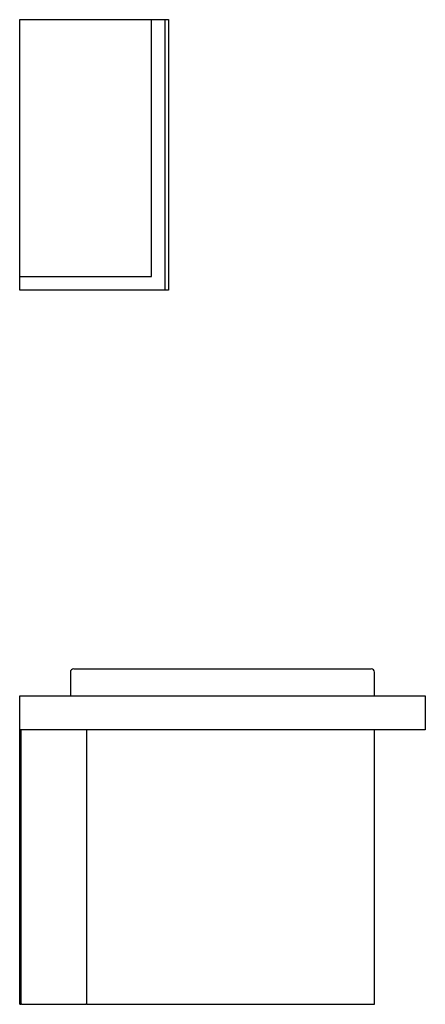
# Model space of a CAD drawing. Header units: millimetres. Extents: x 3500.06 to 3500.66, y 2705.02 to 2706.48.
import ezdxf

# ---------------------------------------------------------------- set-up
doc = ezdxf.new("R2010")
doc.units = ezdxf.units.MM
doc.layers.add('SANINDUSA', color=3, linetype='Continuous')

msp = doc.modelspace()

# ---------------------------------------------------------------- linework, layer by layer
at = {"layer": 'SANINDUSA'}
for p, q in [((3500.0636, 2706.4753), (3500.2586, 2706.4753)), ((3500.0636, 2706.0953), (3500.0636, 2706.4753)), ((3500.2586, 2706.0953), (3500.2586, 2706.4753)), ((3500.2586, 2706.4753), (3500.2786, 2706.4753)), ((3500.2786, 2706.0753), (3500.2786, 2706.4753)), ((3500.2786, 2706.4753), (3500.2836, 2706.4753)), ((3500.2836, 2706.4753), (3500.2836, 2706.0753)), ((3500.0636, 2706.0953), (3500.2586, 2706.0953)), ((3500.0636, 2706.0753), (3500.0636, 2706.0953)), ((3500.2786, 2706.0753), (3500.0636, 2706.0753)), ((3500.2836, 2706.0753), (3500.2786, 2706.0753)), ((3500.1386, 2705.5103), (3500.1386, 2705.4753)), ((3500.1436, 2705.5153), (3500.5836, 2705.5153)), ((3500.5886, 2705.4753), (3500.5886, 2705.5103)), ((3500.0636, 2705.4753), (3500.6636, 2705.4753)), ((3500.0636, 2705.4253), (3500.0636, 2705.4753)), ((3500.6636, 2705.4753), (3500.6636, 2705.4253)), ((3500.0636, 2705.0193), (3500.0636, 2705.4253)), ((3500.6636, 2705.4253), (3500.0636, 2705.4253)), ((3500.0656, 2705.0193), (3500.0656, 2705.4253)), ((3500.1623, 2705.4253), (3500.1623, 2705.0193)), ((3500.5886, 2705.0193), (3500.5886, 2705.4253)), ((3500.0636, 2705.0193), (3500.0656, 2705.0193)), ((3500.0666, 2705.0193), (3500.0656, 2705.0193)), ((3500.0666, 2705.0193), (3500.1614, 2705.0193)), ((3500.1623, 2705.0193), (3500.1614, 2705.0193)), ((3500.1623, 2705.0193), (3500.5886, 2705.0193))]:
    msp.add_line(p, q, dxfattribs=at)
for centre, start, end in [((3500.1436, 2705.5103), 90, 180), ((3500.5836, 2705.5103), 0, 90)]:
    msp.add_arc(centre, 0.005, start, end, dxfattribs=at)

doc.saveas('drawing.dxf')
